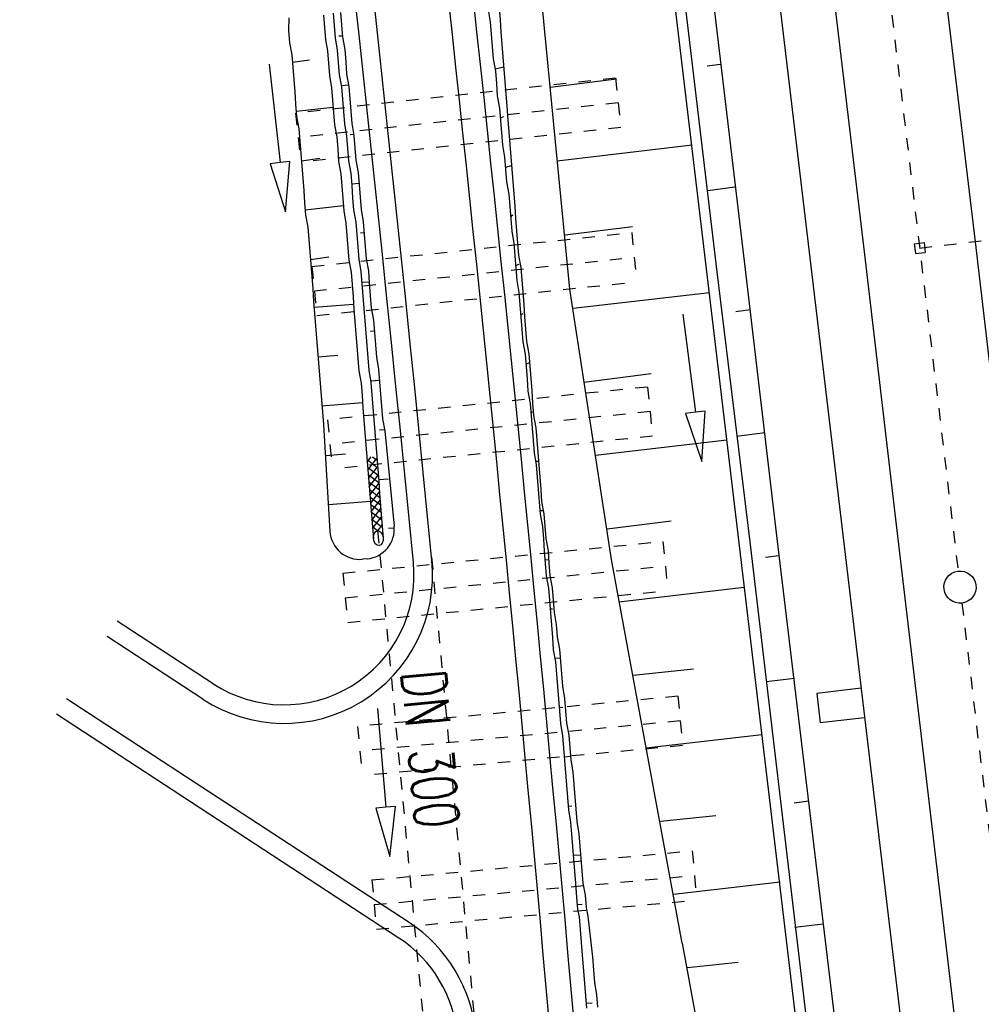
# Model space of a CAD drawing. Extents: x 447827 to 448299, y 438389 to 439851.
# Tile 98 of 116: x 447893 to 447932, y 439684 to 439724. Entities that reach past the tile are written whole.
import ezdxf

# ---------------------------------------------------------------- set-up
doc = ezdxf.new("R2010")
doc.units = 0
doc.header["$LTSCALE"] = 2
doc.header["$MEASUREMENT"] = 0
for name, pattern in [('ACAD_ISO03W100', [0.5, 0.25, -0.25]), ('ACAD_ISO05W100', [0.5, 0.25, -0.25]), ('ACAD_ISO10W100W', [0.5, 0.25, -0.25]), ('AUSGEZOGEN', [0]), ('PUNKTX2', [0.5, 0.25, -0.25]), ('STRICHLINIEX2', [0.5, 0.25, -0.25])]:
    doc.linetypes.add(name, pattern=pattern)
doc.layers.get('0').update_dxf_attribs({"linetype": 'AUSGEZOGEN'})
for name, color, linetype in [('DB-Bahnachse', 7, 'CONTINUOUS'), ('DB-Gleisachse', 7, 'CONTINUOUS'), ('DB-GRABEN', 15, 'AUSGEZOGEN'), ('DB-HZV-Stützscheiben', 15, 'CONTINUOUS'), ('DB-Ingenieurbauwerke', 15, 'CONTINUOUS'), ('DB-Wegboeschungen', 15, 'CONTINUOUS'), ('DB-Wegdurchlässe', 15, 'CONTINUOUS'), ('DB-Wege', 15, 'CONTINUOUS'), ('FBRTOP', 250, 'AUSGEZOGEN')]:
    doc.layers.add(name, color=color, linetype=linetype)
doc.styles.add('ROMANS', font='romans.shx', dxfattribs={"width": 0.8})

# ---------------------------------------------------------------- blocks, each defined once
blk = doc.blocks.new('*X387')
at = {"color": 0, "linetype": 'ByBlock'}
for p, q in [((13073.60735652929, -146343.6164619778), (13239.47886912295, -146177.7449493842)), ((13254.24129588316, -146579.2248886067), (13073.60735652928, -146398.5909492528)), ((13161.43766724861, -146573.9842027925), (13404.39651693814, -146331.0253531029)), ((13401.84496343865, -146408.6305046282), (13166.85848427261, -146173.6440254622)), ((13591.48365955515, -146598.2692007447), (13401.84496343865, -146408.6305046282)), ((13404.39651693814, -146331.0253531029), (13540.66852986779, -146194.7533401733)), ((13462.62732799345, -146590.9925935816), (13841.85819061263, -146211.7617309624)), ((13928.72602322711, -146617.3135128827), (13504.10084794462, -146192.6883376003)), ((13763.81698873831, -146608.0009843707), (14143.04785135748, -146228.7701217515)), ((14265.96838689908, -146636.3578250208), (13841.34321161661, -146211.7326497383)), ((14065.00664948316, -146625.0093751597), (14444.23751210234, -146245.7785125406)), ((14603.21075057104, -146655.4021371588), (14178.58557528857, -146230.7769618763)), ((14366.19631022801, -146642.0177659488), (14745.42717284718, -146262.7869033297)), ((14940.45311424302, -146674.4464492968), (14515.82793896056, -146249.8212740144)), ((14667.38597097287, -146659.0261567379), (15046.61683359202, -146279.7952941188)), ((15277.69547791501, -146693.4907614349), (14853.07030263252, -146268.8655861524)), ((14968.5756317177, -146676.034547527), (15347.80649433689, -146296.8036849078)), ((15614.93784158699, -146712.5350735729), (15190.3126663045, -146287.9098982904)), ((15269.76529246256, -146693.0429383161), (15648.99615508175, -146313.8120756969)), ((15952.18020525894, -146731.5793857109), (15527.55502997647, -146306.9542104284)), ((15570.9549532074, -146710.0513291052), (15950.1858158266, -146330.820466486)), ((16069.67548545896, -146530.876614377), (15864.79739364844, -146325.9985225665)), ((16227.61270698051, -146370.6157843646), (16200.21948415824, -146343.2225615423)), ((16229.0768687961, -146370.1274650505), (16253.7272474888, -146345.4770863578)), ((15872.14461395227, -146727.0597198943), (16069.83540618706, -146529.3689276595)), ((16174.91086538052, -146742.49152), (16203.71312035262, -146713.6892650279)), ((16285.98204552, -146747.183174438), (16277.77932292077, -146738.9804518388))]:
    blk.add_line(p, q, dxfattribs=at)

msp = doc.modelspace()

# ---------------------------------------------------------------- linework, layer by layer
at = {"layer": 'DB-Bahnachse', "linetype": 'ACAD_ISO10W100W'}
for p, q in [((447925.0920717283, 439748.9482587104), (447930.7203141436, 439701.6472691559)), ((447930.8739157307, 439700.356367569), (447934.8760687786, 439666.7213914))]:
    msp.add_line(p, q, dxfattribs=at)
at = {"layer": 'DB-Bahnachse', "linetype": 'Continuous'}
msp.add_ellipse((447930.7971149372, 439701.0018183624), major_axis=(0.4596221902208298, 0.4596221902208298), ratio=0.9999999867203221, start_param=4.06189924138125, end_param=10.34508454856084, dxfattribs=at)
at = {"layer": 'DB-Gleisachse', "linetype": 'Continuous'}
for p, q in [((447929.7479563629, 439728.8686093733), (447931.4030903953, 439714.96641781)), ((447925.2771581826, 439728.3542906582), (447926.9323015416, 439714.4521768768)), ((447931.4030903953, 439714.96641781), (447932.6822894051, 439704.0406085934)), ((447926.9323015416, 439714.4521768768), (447928.211509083, 439703.526292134)), ((447928.211509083, 439703.526292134), (447931.1458421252, 439678.6982913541))]:
    msp.add_line(p, q, dxfattribs=at)
at = {"layer": 'DB-GRABEN', "linetype": 'Continuous'}
for p, q in [((447926.2253421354, 439666.183048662), (447918.9209606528, 439727.6051363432)), ((447919.3181959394, 439727.6520844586), (447920.973330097, 439713.7498919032)), ((447920.4654008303, 439727.7465367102), (447922.1205243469, 439713.8444204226)), ((447913.663109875, 439726.9378130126), (447915.0143585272, 439713.0476079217)), ((447921.1237814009, 439722.1348573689), (447920.5781137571, 439722.0659362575)), ((447914.2348388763, 439721.2142957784), (447916.9135612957, 439721.5526345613)), ((447919.9744798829, 439718.8650117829), (447914.5115506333, 439718.2254575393)), ((447921.7007355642, 439717.1680052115), (447920.6094002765, 439717.0301629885)), ((447914.8378878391, 439715.2428096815), (447917.5662072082, 439715.587412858)), ((447920.973330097, 439713.7498919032), (447922.3021259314, 439702.8303480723)), ((447922.1205243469, 439713.8444204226), (447923.3934612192, 439702.9681902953)), ((447915.0143585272, 439713.0476079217), (447916.6966755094, 439702.1223459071)), ((447920.6767247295, 439712.9060547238), (447915.1641975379, 439712.2602359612)), ((447919.5952138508, 439712.0362810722), (447920.1067682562, 439708.0691271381)), ((447922.3272876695, 439712.2074175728), (447921.7320230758, 439712.1322320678)), ((447915.5897484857, 439709.290119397), (447918.3180678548, 439709.6347225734)), ((447920.1067682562, 439708.0691271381), (447919.7100528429, 439708.0179716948)), ((447920.5034836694, 439708.1202825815), (447920.1067682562, 439708.0691271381)), ((447920.3625454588, 439706.085550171), (447920.5034836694, 439708.1202825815)), ((447919.7100528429, 439708.0179716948), (447920.3625454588, 439706.085550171)), ((447922.9042239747, 439707.2405631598), (447921.763290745, 439707.0964564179)), ((447921.3789874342, 439706.9470999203), (447916.0648982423, 439706.326268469)), ((447916.5400374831, 439703.3624928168), (447919.119526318, 439703.6882977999)), ((447923.3934612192, 439702.9681902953), (447926.3774100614, 439678.14645629)), ((447922.3021259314, 439702.8303480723), (447925.2364778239, 439678.0023496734)), ((447916.6966755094, 439702.1223459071), (447919.5507816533, 439686.6069393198)), ((447923.481178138, 439702.2737110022), (447922.9355104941, 439702.2047898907)), ((447922.0812311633, 439700.9881437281), (447917.0151675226, 439700.3986383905)), ((447917.5895214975, 439697.4473941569), (447920.0264891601, 439697.7047512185)), ((447924.1077302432, 439697.3131233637), (447922.9667970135, 439697.1690166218)), ((447922.7834948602, 439695.0291890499), (447918.1142871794, 439694.4898090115)), ((447924.6846853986, 439692.3462713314), (447924.0894009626, 439692.2710833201)), ((447918.6886308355, 439691.5384868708), (447920.9271614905, 439691.7708567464)), ((447923.5353650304, 439689.0764233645), (447919.2133868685, 439688.5809781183)), ((447925.2616207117, 439687.379416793), (447924.1206874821, 439687.2353100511)), ((447919.5632272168, 439686.6092287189), (447921.2679916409, 439677.5011059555)), ((447919.7877316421, 439685.6296551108), (447921.8278336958, 439685.8369632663))]:
    msp.add_line(p, q, dxfattribs=at)
at = {"layer": 'DB-HZV-Stützscheiben', "linetype": 'PUNKTX2'}
for p, q in [((447916.8705689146, 439721.5748180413), (447903.946721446, 439720.1697682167)), ((447916.8705689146, 439721.5748180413), (447917.0867304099, 439719.5865339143)), ((447903.946721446, 439720.1697682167), (447904.1628829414, 439718.1814840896)), ((447917.0867304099, 439719.5865339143), (447904.1628829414, 439718.1814840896)), ((447904.6010889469, 439713.9702851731), (447917.5292645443, 439715.3349368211)), ((447917.5292645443, 439715.3349368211), (447917.7392109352, 439713.345986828)), ((447904.6010889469, 439713.9702851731), (447904.8110353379, 439711.98133518)), ((447904.8110353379, 439711.98133518), (447917.7392109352, 439713.345986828)), ((447918.168380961, 439709.093017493), (447905.2360034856, 439707.7687776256)), ((447918.168380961, 439709.093017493), (447905.2360034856, 439707.7687776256)), ((447918.168380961, 439709.093017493), (447918.3721101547, 439707.1034210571)), ((447905.2360034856, 439707.7687776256), (447905.4397326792, 439705.7791811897)), ((447918.3721101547, 439707.1034210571), (447905.4397326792, 439705.7791811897)), ((447905.8579471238, 439701.5659112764), (447918.7944002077, 439702.8497259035)), ((447905.8579594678, 439701.565913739), (447918.7944125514, 439702.8497283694)), ((447918.7944002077, 439702.8497259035), (447918.9919101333, 439700.8595024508)), ((447918.7944125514, 439702.8497283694), (447918.9919224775, 439700.8595049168)), ((447905.8579471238, 439701.5659112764), (447906.0554570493, 439699.5756878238)), ((447905.8579594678, 439701.565913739), (447906.0554693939, 439699.5756902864)), ((447906.0554570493, 439699.5756878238), (447918.9919101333, 439700.8595024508)), ((447906.0554693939, 439699.5756902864), (447918.9919224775, 439700.8595049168)), ((447919.3979399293, 439696.587713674), (447906.4549704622, 439695.3713503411)), ((447919.3979399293, 439696.587713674), (447919.5850727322, 439694.5964877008)), ((447906.4549704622, 439695.3713503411), (447906.6421032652, 439693.3801243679)), ((447919.5850727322, 439694.5964877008), (447906.6421032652, 439693.3801243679)), ((447907.0315184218, 439689.1639756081), (447919.9782259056, 439690.339885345)), ((447919.9782259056, 439690.339885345), (447920.159135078, 439688.3480842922)), ((447907.0315184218, 439689.1639756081), (447907.2124275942, 439687.1721745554)), ((447907.2124275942, 439687.1721745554), (447920.159135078, 439688.3480842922))]:
    msp.add_line(p, q, dxfattribs=at)
at = {"layer": 'DB-HZV-Stützscheiben', "linetype": 'ACAD_ISO05W100'}
for p, q in [((447916.9786496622, 439720.5806759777), (447904.0548021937, 439719.1756261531)), ((447904.7060621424, 439712.9758101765), (447917.6342377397, 439714.3404618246)), ((447918.2702455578, 439708.0982192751), (447905.3378680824, 439706.7739794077)), ((447905.9567020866, 439700.5707995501), (447918.8931551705, 439701.8546141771)), ((447905.9567144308, 439700.5708020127), (447918.8931675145, 439701.854616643)), ((447919.4915063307, 439695.5921006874), (447906.5485368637, 439694.3757373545)), ((447907.121973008, 439688.1680750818), (447920.0686804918, 439689.3439848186))]:
    msp.add_line(p, q, dxfattribs=at)
at = {"layer": 'DB-Ingenieurbauwerke', "linetype": 'Continuous'}
for p, q in [((447916.0799371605, 439787.0256257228), (447927.8958610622, 439687.7219973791)), ((447928.9460695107, 439714.8837993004), (447929.3434250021, 439714.9297189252)), ((447928.9460695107, 439714.8837993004), (447928.9919891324, 439714.4864438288)), ((447929.3434250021, 439714.9297189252), (447929.3893446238, 439714.5323634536)), ((447928.9919891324, 439714.4864438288), (447929.3893446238, 439714.5323634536)), ((447926.7987832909, 439696.914519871), (447925.0109535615, 439696.7055585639)), ((447925.0109535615, 439696.7055585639), (447925.1502610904, 439695.513672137)), ((447926.9380908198, 439695.7226334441), (447925.1502610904, 439695.513672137)), ((447927.8958610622, 439687.7219973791), (447930.4572399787, 439666.1956045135))]:
    msp.add_line(p, q, dxfattribs=at)
at = {"layer": 'DB-Ingenieurbauwerke', "linetype": 'ACAD_ISO03W100'}
msp.add_line((447929.1662563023, 439714.7079137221), (447936.4974876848, 439715.5780133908), dxfattribs=at)
at = {"layer": 'DB-Wegboeschungen', "linetype": 'Continuous'}
for p, q in [((447911.7250784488, 439724.3466094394), (447911.8141263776, 439723.852039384)), ((447912.1697749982, 439724.4317162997), (447912.2089799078, 439723.9333018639)), ((447903.6763401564, 439724.0144162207), (447903.665688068, 439723.51208007)), ((447905.0720230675, 439724.1241996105), (447905.1112279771, 439723.6257851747)), ((447905.4668815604, 439724.205386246), (447905.5060865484, 439723.7069708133)), ((447905.7659457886, 439724.228910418), (447905.8051507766, 439723.7304949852)), ((447905.1112279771, 439723.6257851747), (447905.1504389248, 439723.1272939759)), ((447905.5060865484, 439723.7069708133), (447905.5452974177, 439723.2084806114)), ((447905.8051507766, 439723.7304949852), (447905.8443616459, 439723.2320047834)), ((447911.8141263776, 439723.852039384), (447911.8533312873, 439723.3536249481)), ((447912.2089799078, 439723.9333018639), (447912.2481908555, 439723.4348106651)), ((447903.665688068, 439723.51208007), (447903.7048990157, 439723.0135888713)), ((447905.5452974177, 439723.2084806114), (447905.6343393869, 439722.713986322)), ((447905.8404369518, 439723.2818996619), (447905.6909048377, 439723.2701375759)), ((447905.8443616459, 439723.2320047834), (447905.9334225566, 439722.7375119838)), ((447911.8533312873, 439723.3536249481), (447911.892542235, 439722.8551337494)), ((447912.2481908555, 439723.4348106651), (447912.2873957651, 439722.9363962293)), ((447903.7048990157, 439723.0135888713), (447903.793966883, 439722.5190203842)), ((447905.1504389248, 439723.1272939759), (447905.2355621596, 439722.682618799)), ((447911.892542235, 439722.8551337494), (447911.9317471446, 439722.3567193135)), ((447912.2873957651, 439722.9363962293), (447912.3266067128, 439722.4379050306)), ((447903.793966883, 439722.5190203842), (447903.8331717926, 439722.0206059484)), ((447905.2355621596, 439722.682618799), (447905.2747731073, 439722.1841276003)), ((447905.6343393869, 439722.713986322), (447905.6735503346, 439722.2154951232)), ((447905.9334225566, 439722.7375119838), (447905.9726335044, 439722.2390207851)), ((447911.9317471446, 439722.3567193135), (447912.0207961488, 439721.8621483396)), ((447912.3266067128, 439722.4379050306), (447912.3658175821, 439721.9394148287)), ((447902.8765820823, 439722.1386764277), (447903.3188221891, 439718.1631988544)), ((447903.8174910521, 439722.2199561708), (447904.5114078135, 439722.3247427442)), ((447903.8331717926, 439722.0206059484), (447903.8723827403, 439721.5221147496)), ((447905.2747731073, 439722.1841276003), (447905.3139839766, 439721.6856373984)), ((447905.6735503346, 439722.2154951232), (447905.7127612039, 439721.7170049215)), ((447905.9726335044, 439722.2390207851), (447906.0118443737, 439721.7405305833)), ((447912.0129527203, 439721.9618623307), (447912.357974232, 439722.0391278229)), ((447905.3139839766, 439721.6856373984), (447905.4030459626, 439721.1911436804)), ((447905.7127612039, 439721.7170049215), (447905.8018042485, 439721.2225097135)), ((447906.0118443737, 439721.7405305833), (447906.1008874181, 439721.2460353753)), ((447912.0207961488, 439721.8621483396), (447912.0600070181, 439721.3636581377)), ((447912.3658175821, 439721.9394148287), (447912.4050224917, 439721.4410003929)), ((447903.8723827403, 439721.5221147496), (447903.91158765, 439721.0237003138)), ((447905.4030459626, 439721.1911436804), (447905.4422568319, 439720.6926534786)), ((447906.0969686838, 439721.2958544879), (447905.797885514, 439721.2723288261)), ((447905.8018042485, 439721.2225097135), (447905.8410151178, 439720.7240195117)), ((447906.1008874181, 439721.2460353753), (447906.1400982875, 439720.7475451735)), ((447912.0600070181, 439721.3636581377), (447912.0992119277, 439720.8652437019)), ((447912.4050224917, 439721.4410003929), (447912.4442334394, 439720.9425091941)), ((447903.91158765, 439721.0237003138), (447903.9507985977, 439720.5252091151)), ((447912.0992119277, 439720.8652437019), (447912.1882798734, 439720.3706742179)), ((447912.4442334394, 439720.9425091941), (447912.483438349, 439720.4440947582)), ((447903.9507985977, 439720.5252091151), (447903.9900094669, 439720.0267189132)), ((447905.465781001, 439720.3935892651), (447903.9743226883, 439720.2261458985)), ((447905.4422568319, 439720.6926534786), (447905.4814617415, 439720.1942390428)), ((447905.8410151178, 439720.7240195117), (447905.8802200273, 439720.2256050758)), ((447906.1400982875, 439720.7475451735), (447906.1793031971, 439720.2491307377)), ((447912.1882798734, 439720.3706742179), (447912.227484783, 439719.872259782)), ((447912.483438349, 439720.4440947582), (447912.5265679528, 439719.8957854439)), ((447903.9900094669, 439720.0267189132), (447904.0790514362, 439719.5322246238)), ((447905.4814617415, 439720.1942390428), (447905.5206726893, 439719.695747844)), ((447905.8802200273, 439720.2256050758), (447905.919430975, 439719.7271138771)), ((447906.1793031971, 439720.2491307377), (447906.2185141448, 439719.7506395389)), ((447912.2196473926, 439719.9718970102), (447912.3652548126, 439720.0335539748)), ((447905.5206726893, 439719.695747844), (447905.609721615, 439719.201177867)), ((447905.919430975, 439719.7271138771), (447906.0084988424, 439719.23254539)), ((447906.2185141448, 439719.7506395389), (447906.3075820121, 439719.2560710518)), ((447912.227484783, 439719.872259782), (447912.2666957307, 439719.3737685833)), ((447912.5265679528, 439719.8957854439), (447912.5657789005, 439719.3972942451)), ((447904.0790514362, 439719.5322246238), (447904.1182623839, 439719.033733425)), ((447905.609721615, 439719.201177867), (447905.6489266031, 439718.7027624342)), ((447906.0084988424, 439719.23254539), (447906.0477038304, 439718.7341299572)), ((447906.3036573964, 439719.3059649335), (447906.1541063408, 439719.2942013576)), ((447906.3075820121, 439719.2560710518), (447906.3467870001, 439718.7576556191)), ((447912.2666957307, 439719.3737685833), (447912.3059066, 439718.8752783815)), ((447912.5657789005, 439719.3972942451), (447912.6049897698, 439718.8988040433)), ((447904.1182623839, 439719.033733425), (447904.1574672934, 439718.5353189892)), ((447912.3059066, 439718.8752783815), (447912.3949485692, 439718.380784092)), ((447912.6049897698, 439718.8988040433), (447912.6441946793, 439718.4003896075)), ((447904.1574672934, 439718.5353189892), (447904.1966782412, 439718.0368277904)), ((447905.6489266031, 439718.7027624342), (447905.6881374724, 439718.2042722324)), ((447906.0477038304, 439718.7341299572), (447906.0869146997, 439718.2356397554)), ((447906.3467870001, 439718.7576556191), (447906.3859978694, 439718.2591654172)), ((447912.3949485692, 439718.380784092), (447912.4341595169, 439717.8822928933)), ((447912.6441946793, 439718.4003896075), (447912.6834056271, 439717.9018984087)), ((447903.3188221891, 439718.1631988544), (447902.921274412, 439718.1189748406)), ((447902.921274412, 439718.1189748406), (447903.5399422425, 439716.1754600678)), ((447903.7163699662, 439718.2074228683), (447903.3188221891, 439718.1631988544)), ((447903.5399422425, 439716.1754600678), (447903.7163699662, 439718.2074228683)), ((447904.1809974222, 439718.2361790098), (447904.9247711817, 439718.3448872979)), ((447904.1966782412, 439718.0368277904), (447904.2358891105, 439717.5383375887)), ((447905.6881374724, 439718.2042722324), (447905.7771983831, 439717.7097794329)), ((447906.0869146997, 439718.2356397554), (447906.1759566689, 439717.7411454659)), ((447906.3859978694, 439718.2591654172), (447906.4750398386, 439717.7646711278)), ((447912.4263161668, 439717.9820058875), (447912.6716435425, 439718.0514305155)), ((447905.7771983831, 439717.7097794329), (447905.8164093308, 439717.2112882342)), ((447906.1759566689, 439717.7411454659), (447906.2151676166, 439717.2426542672)), ((447906.4750398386, 439717.7646711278), (447906.5142507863, 439717.2661799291)), ((447912.4341595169, 439717.8822928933), (447912.4733644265, 439717.3838784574)), ((447912.6834056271, 439717.9018984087), (447912.7226105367, 439717.4034839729)), ((447904.2358891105, 439717.5383375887), (447904.2750940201, 439717.0399231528)), ((447905.8164093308, 439717.2112882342), (447905.8556202, 439716.7127980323)), ((447906.5103320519, 439717.3159990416), (447906.2112488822, 439717.2924733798)), ((447906.2151676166, 439717.2426542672), (447906.2543784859, 439716.7441640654)), ((447906.5142507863, 439717.2661799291), (447906.5534616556, 439716.7676897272)), ((447912.4733644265, 439717.3838784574), (447912.5624323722, 439716.8893089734)), ((447912.7226105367, 439717.4034839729), (447912.7618214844, 439716.9049927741)), ((447904.2750940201, 439717.0399231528), (447904.3143049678, 439716.541431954)), ((447912.5624323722, 439716.8893089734), (447912.6016432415, 439716.3908187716)), ((447912.7618214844, 439716.9049927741), (447912.8010323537, 439716.4065025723)), ((447904.3143049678, 439716.541431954), (447904.3535098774, 439716.0430175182)), ((447905.8791443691, 439716.4137338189), (447904.3378291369, 439716.2423677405)), ((447905.8556202, 439716.7127980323), (447905.8948251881, 439716.2143825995)), ((447906.2543784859, 439716.7441640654), (447906.2935834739, 439716.2457486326)), ((447906.5534616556, 439716.7676897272), (447906.5926666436, 439716.2692742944)), ((447912.6016432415, 439716.3908187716), (447912.6408481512, 439715.8924043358)), ((447912.8010323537, 439716.4065025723), (447912.8402372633, 439715.9080881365)), ((447904.3535098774, 439716.0430175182), (447904.4425778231, 439715.5484480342)), ((447905.8948251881, 439716.2143825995), (447905.9838741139, 439715.7198126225)), ((447906.2935834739, 439716.2457486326), (447906.3826513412, 439715.7511801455)), ((447906.5926666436, 439716.2692742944), (447906.6817155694, 439715.7747043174)), ((447912.6330107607, 439715.992041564), (447912.7287802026, 439716.0497773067)), ((447905.9838741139, 439715.7198126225), (447906.0230790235, 439715.2213981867)), ((447906.3826513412, 439715.7511801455), (447906.4218562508, 439715.2527657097)), ((447906.6817155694, 439715.7747043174), (447906.720920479, 439715.2762898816)), ((447912.6408481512, 439715.8924043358), (447912.6800590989, 439715.393913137)), ((447912.8402372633, 439715.9080881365), (447912.879448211, 439715.4095969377)), ((447904.4425778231, 439715.5484480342), (447904.4817886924, 439715.0499578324)), ((447906.0230790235, 439715.2213981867), (447906.0622899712, 439714.7229069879)), ((447906.4218562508, 439715.2527657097), (447906.4610671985, 439714.754274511)), ((447906.717001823, 439715.3261079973), (447906.5674697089, 439715.3143459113)), ((447906.720920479, 439715.2762898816), (447906.7601314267, 439714.7777986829)), ((447912.6800590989, 439715.393913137), (447912.769102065, 439714.899418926)), ((447912.879448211, 439715.4095969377), (447912.9186531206, 439714.9111825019)), ((447904.4817886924, 439715.0499578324), (447904.520993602, 439714.5515433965)), ((447912.769102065, 439714.899418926), (447912.8083130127, 439714.4009277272)), ((447912.9186531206, 439714.9111825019), (447912.9578640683, 439714.4126913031)), ((447904.520993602, 439714.5515433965), (447904.5602045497, 439714.0530521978)), ((447906.0622899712, 439714.7229069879), (447906.1015008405, 439714.2244167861)), ((447906.4610671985, 439714.754274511), (447906.5002780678, 439714.2557843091)), ((447906.7601314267, 439714.7777986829), (447906.799342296, 439714.279308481)), ((447912.8083130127, 439714.4009277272), (447912.847523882, 439713.9024375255)), ((447912.9578640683, 439714.4126913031), (447913.0469119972, 439713.9181212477)), ((447904.544517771, 439714.252479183), (447905.2882786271, 439714.3611092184)), ((447904.5602045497, 439714.0530521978), (447904.5994094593, 439713.5546377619)), ((447906.1015008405, 439714.2244167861), (447906.1905628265, 439713.7299230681)), ((447906.5002780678, 439714.2557843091), (447906.5893211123, 439713.7612891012)), ((447906.799342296, 439714.279308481), (447906.8884032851, 439713.7848146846)), ((447912.8396805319, 439714.0021505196), (447912.9853128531, 439714.0637332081)), ((447906.1905628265, 439713.7299230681), (447906.2297736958, 439713.2314328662)), ((447906.5893211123, 439713.7612891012), (447906.6285319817, 439713.2627988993)), ((447906.8884032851, 439713.7848146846), (447906.9276141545, 439713.2863244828)), ((447912.847523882, 439713.9024375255), (447912.8867287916, 439713.4040230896)), ((447913.0469119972, 439713.9181212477), (447913.0861169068, 439713.4197068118)), ((447904.5994094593, 439713.5546377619), (447904.638620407, 439713.0561465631)), ((447906.2297736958, 439713.2314328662), (447906.2689786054, 439712.7330184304)), ((447906.9236894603, 439713.3362193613), (447906.6246072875, 439713.3126937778)), ((447906.6285319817, 439713.2627988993), (447906.6677368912, 439712.7643844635)), ((447906.9276141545, 439713.2863244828), (447906.9668190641, 439712.7879100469)), ((447912.8867287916, 439713.4040230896), (447912.9757957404, 439712.9094535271)), ((447913.0861169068, 439713.4197068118), (447913.1253278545, 439712.9212156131)), ((447904.638620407, 439713.0561465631), (447904.6778312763, 439712.5576563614)), ((447912.9757957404, 439712.9094535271), (447913.01500065, 439712.4110390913)), ((447913.1253278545, 439712.9212156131), (447913.1645327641, 439712.4228011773)), ((447904.6778312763, 439712.5576563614), (447904.7170361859, 439712.0592419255)), ((447906.2925027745, 439712.4339542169), (447904.6974307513, 439712.3084870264)), ((447906.2689786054, 439712.7330184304), (447906.3081895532, 439712.2345272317)), ((447906.6677368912, 439712.7643844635), (447906.7069478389, 439712.2658932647)), ((447906.9668190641, 439712.7879100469), (447907.0060300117, 439712.2894188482)), ((447913.01500065, 439712.4110390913), (447913.0542115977, 439711.9125478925)), ((447913.1645327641, 439712.4228011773), (447913.2037437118, 439711.9243099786)), ((447904.7170361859, 439712.0592419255), (447904.7562471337, 439711.5607507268)), ((447906.3081895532, 439712.2345272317), (447906.3474004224, 439711.7360370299)), ((447906.7069478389, 439712.2658932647), (447906.7461587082, 439711.767403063)), ((447907.0060300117, 439712.2894188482), (447907.0950789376, 439711.7948488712)), ((447913.0463681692, 439712.0122618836), (447913.1421445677, 439712.0699219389)), ((447906.3474004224, 439711.7360370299), (447906.3866054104, 439711.2376215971)), ((447906.7461587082, 439711.767403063), (447906.7853636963, 439711.2689876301)), ((447907.0950789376, 439711.7948488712), (447907.1342839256, 439711.2964334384)), ((447913.0542115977, 439711.9125478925), (447913.093422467, 439711.4140576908)), ((447913.2037437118, 439711.9243099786), (447913.2429545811, 439711.4258197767)), ((447904.7562471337, 439711.5607507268), (447904.7954520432, 439711.0623362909)), ((447906.3866054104, 439711.2376215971), (447906.4258162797, 439710.7391313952)), ((447906.7853636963, 439711.2689876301), (447906.8245745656, 439710.7704974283)), ((447907.1303651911, 439711.346252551), (447906.980833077, 439711.334490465)), ((447907.1342839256, 439711.2964334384), (447907.1734947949, 439710.7979432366)), ((447913.093422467, 439711.4140576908), (447913.1326273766, 439710.9156432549)), ((447913.2429545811, 439711.4258197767), (447913.2821594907, 439710.9274053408)), ((447904.7954520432, 439711.0623362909), (447904.8346629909, 439710.5638450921)), ((447913.1326273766, 439710.9156432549), (447913.2216763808, 439710.421072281)), ((447913.2821594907, 439710.9274053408), (447913.3712084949, 439710.4328343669)), ((447904.8346629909, 439710.5638450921), (447904.8738738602, 439710.0653548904)), ((447906.4258162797, 439710.7391313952), (447906.4650211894, 439710.2407169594)), ((447906.8245745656, 439710.7704974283), (447906.8637794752, 439710.2720829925)), ((447907.1734947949, 439710.7979432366), (447907.2126997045, 439710.2995288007)), ((447913.2216763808, 439710.421072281), (447913.2608812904, 439709.9226578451)), ((447913.3712084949, 439710.4328343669), (447913.4104134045, 439709.9344199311)), ((447904.8542684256, 439710.3145999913), (447905.6518039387, 439710.3773335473)), ((447904.8738738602, 439710.0653548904), (447904.9130787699, 439709.5669404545)), ((447906.4650211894, 439710.2407169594), (447906.5042321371, 439709.7422257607)), ((447906.8637794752, 439710.2720829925), (447906.9029904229, 439709.7735917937)), ((447907.2126997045, 439710.2995288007), (447907.3017676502, 439709.8049593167)), ((447913.2530439, 439710.0222950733), (447913.39865132, 439710.0839520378)), ((447906.5042321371, 439709.7422257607), (447906.5932800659, 439709.2476557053)), ((447906.9029904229, 439709.7735917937), (447906.9920572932, 439709.2790232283)), ((447907.3017676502, 439709.8049593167), (447907.3409785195, 439709.3064691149)), ((447913.2608812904, 439709.9226578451), (447913.3000922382, 439709.4241666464)), ((447913.4104134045, 439709.9344199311), (447913.4496243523, 439709.4359287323)), ((447904.9130787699, 439709.5669404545), (447904.9522897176, 439709.0684492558)), ((447906.5932800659, 439709.2476557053), (447906.632485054, 439708.7492402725)), ((447907.3370539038, 439709.3563629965), (447906.9881326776, 439709.3289171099)), ((447906.9920572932, 439709.2790232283), (447907.0312622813, 439708.7806077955)), ((447907.3409785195, 439709.3064691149), (447907.3801835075, 439708.8080536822)), ((447913.3000922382, 439709.4241666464), (447913.3393031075, 439708.9256764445)), ((447913.4496243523, 439709.4359287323), (447913.4888352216, 439708.9374385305)), ((447904.9522897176, 439709.0684492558), (447904.9914946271, 439708.5700348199)), ((447913.3393031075, 439708.9256764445), (447913.4283650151, 439708.4311837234)), ((447913.4888352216, 439708.9374385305), (447913.5280401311, 439708.4390240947)), ((447904.9914946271, 439708.5700348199), (447905.0307055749, 439708.0715436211)), ((447906.6560091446, 439708.4501770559), (447905.0111000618, 439708.320789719)), ((447906.632485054, 439708.7492402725), (447906.6716959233, 439708.2507500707)), ((447907.0312622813, 439708.7806077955), (447907.0704731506, 439708.2821175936)), ((447907.3801835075, 439708.8080536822), (447907.4193943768, 439708.3095634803)), ((447913.4283650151, 439708.4311837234), (447913.4675759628, 439707.9326925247)), ((447913.5280401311, 439708.4390240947), (447913.5672510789, 439707.9405328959)), ((447905.0307055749, 439708.0715436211), (447905.0699164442, 439707.5730534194)), ((447906.6716959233, 439708.2507500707), (447906.7109008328, 439707.7523356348)), ((447907.0704731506, 439708.2821175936), (447907.1096780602, 439707.7837031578)), ((447907.4193943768, 439708.3095634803), (447907.4585992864, 439707.8111490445)), ((447913.4597326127, 439708.0324055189), (447913.5056509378, 439708.0861447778)), ((447906.7109008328, 439707.7523356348), (447906.7501117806, 439707.2538444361)), ((447907.1096780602, 439707.7837031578), (447907.1488890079, 439707.285211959)), ((447907.4585992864, 439707.8111490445), (447907.5476472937, 439707.3165779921)), ((447913.4675759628, 439707.9326925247), (447913.5067808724, 439707.4342780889)), ((447913.5672510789, 439707.9405328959), (447913.6563119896, 439707.4460400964)), ((447905.0699164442, 439707.5730534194), (447905.3362479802, 439703.2511800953)), ((447906.7501117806, 439707.2538444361), (447906.7893226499, 439706.7553542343)), ((447907.1488890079, 439707.285211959), (447907.1880998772, 439706.7867217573)), ((447907.5437285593, 439707.3663971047), (447907.3443404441, 439707.3507133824)), ((447907.5476472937, 439707.3165779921), (447907.93011392, 439703.4622726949)), ((447913.5067808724, 439707.4342780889), (447913.5459918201, 439706.9357868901)), ((447913.6563119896, 439707.4460400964), (447913.6955229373, 439706.9475488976)), ((447913.5459918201, 439706.9357868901), (447913.5852026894, 439706.4372966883)), ((447913.6955229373, 439706.9475488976), (447913.7347338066, 439706.4490586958)), ((447906.7893226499, 439706.7553542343), (447906.8285276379, 439706.2569388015)), ((447907.1880998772, 439706.7867217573), (447907.2273048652, 439706.2883063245)), ((447913.5852026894, 439706.4372966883), (447913.6742446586, 439705.9428023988)), ((447913.7347338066, 439706.4490586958), (447913.7739387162, 439705.95064426)), ((447905.1679377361, 439706.3269026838), (447905.9654732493, 439706.3896362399)), ((447906.8285276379, 439706.2569388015), (447906.8677385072, 439705.7584485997)), ((447907.2273048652, 439706.2883063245), (447907.2665157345, 439705.7898161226)), ((447913.6624826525, 439706.0923335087), (447913.7621767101, 439706.1001753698)), ((447906.8677385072, 439705.7584485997), (447906.9069434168, 439705.2600341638)), ((447907.2665157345, 439705.7898161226), (447907.3057206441, 439705.2914016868)), ((447913.6742446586, 439705.9428023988), (447913.7134556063, 439705.4443112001)), ((447913.7739387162, 439705.95064426), (447913.8131496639, 439705.4521530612)), ((447906.9069434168, 439705.2600341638), (447906.9461543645, 439704.7615429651)), ((447907.700560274, 439705.3725858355), (447907.3018019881, 439705.3412198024)), ((447907.3057206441, 439705.2914016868), (447907.3449315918, 439704.792910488)), ((447913.7134556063, 439705.4443112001), (447913.7526605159, 439704.9458967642)), ((447913.8131496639, 439705.4521530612), (447913.8523545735, 439704.9537386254)), ((447913.7526605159, 439704.9458967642), (447913.7918714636, 439704.4474055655)), ((447913.8523545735, 439704.9537386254), (447913.8915655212, 439704.4552474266)), ((447906.9696785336, 439704.4624787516), (447905.2749124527, 439704.3291696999)), ((447906.9461543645, 439704.7615429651), (447906.9853652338, 439704.2630527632)), ((447907.3449315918, 439704.792910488), (447907.3841424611, 439704.2944202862)), ((447913.7918714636, 439704.4474055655), (447913.8310823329, 439703.9489153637)), ((447913.8915655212, 439704.4552474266), (447913.980614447, 439703.9606774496)), ((447906.9853652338, 439704.2630527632), (447907.0245702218, 439703.7646373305)), ((447907.3841424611, 439704.2944202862), (447907.4233474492, 439703.7960048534)), ((447913.8193202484, 439704.0984474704), (447913.919014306, 439704.1062893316)), ((447907.0245702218, 439703.7646373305), (447907.0637810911, 439703.2661471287)), ((447907.4233474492, 439703.7960048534), (447907.4625583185, 439703.2975146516)), ((447913.8310823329, 439703.9489153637), (447913.920125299, 439703.4544211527)), ((447913.980614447, 439703.9606774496), (447914.0198193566, 439703.4622630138)), ((447907.0637810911, 439703.2661471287), (447907.0918143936, 439702.9645835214)), ((447907.4625583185, 439703.2975146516), (447907.4900926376, 439703.0016569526)), ((447907.9072489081, 439703.382697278), (447907.707859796, 439703.3670134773)), ((447913.920125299, 439703.4544211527), (447913.9593362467, 439702.9559299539)), ((447914.0198193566, 439703.4622630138), (447914.0590303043, 439702.9637718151)), ((447913.9593362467, 439702.9559299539), (447913.9985411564, 439702.4575155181)), ((447914.0590303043, 439702.9637718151), (447914.1480922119, 439702.469279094)), ((447913.9985411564, 439702.4575155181), (447914.0377521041, 439701.9590243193)), ((447914.1480922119, 439702.469279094), (447914.1873031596, 439701.9707878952)), ((447906.8471119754, 439702.148934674), (447906.6451091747, 439702.1301462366)), ((447914.0259900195, 439702.1085564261), (447914.1755410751, 439702.1203200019)), ((447914.0377521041, 439701.9590243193), (447914.0769629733, 439701.4605341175)), ((447914.1873031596, 439701.9707878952), (447914.226514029, 439701.4722976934)), ((447914.0769629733, 439701.4605341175), (447914.166023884, 439700.966041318)), ((447914.226514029, 439701.4722976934), (447914.3155559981, 439700.9778034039)), ((447914.166023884, 439700.966041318), (447914.2052348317, 439700.4675501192)), ((447914.3155559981, 439700.9778034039), (447914.3547669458, 439700.4793122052)), ((447914.2052348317, 439700.4675501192), (447914.2444397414, 439699.9691356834)), ((447914.3547669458, 439700.4793122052), (447914.3939718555, 439699.9808977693)), ((447914.2326776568, 439700.1186677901), (447914.3323727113, 439700.1265097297)), ((447914.2444397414, 439699.9691356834), (447914.2836506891, 439699.4706444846)), ((447914.3939718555, 439699.9808977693), (447914.4830398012, 439699.4863282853)), ((447914.2836506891, 439699.4706444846), (447914.3228615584, 439698.9721542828)), ((447914.4830398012, 439699.4863282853), (447914.5222506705, 439698.9878380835)), ((447914.3228615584, 439698.9721542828), (447914.3620664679, 439698.473739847)), ((447914.5222506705, 439698.9878380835), (447914.6112936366, 439698.4933438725)), ((447914.3620664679, 439698.473739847), (447914.4511154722, 439697.979168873)), ((447914.6112936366, 439698.4933438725), (447914.6505045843, 439697.9948526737)), ((447914.4393533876, 439698.1287009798), (447914.6387424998, 439698.1443847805)), ((447914.4511154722, 439697.979168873), (447914.4903203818, 439697.4807544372)), ((447914.6505045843, 439697.9948526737), (447914.6897094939, 439697.4964382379)), ((447914.4903203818, 439697.4807544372), (447914.5295313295, 439696.9822632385)), ((447914.6897094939, 439697.4964382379), (447914.7289204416, 439696.9979470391)), ((447914.5295313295, 439696.9822632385), (447914.5687421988, 439696.4837730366)), ((447914.7289204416, 439696.9979470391), (447914.8179683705, 439696.5033769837)), ((447914.5687421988, 439696.4837730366), (447914.6079471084, 439695.9853586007)), ((447914.8179683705, 439696.5033769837), (447914.8571732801, 439696.0049625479)), ((447914.5961851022, 439696.1348897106), (447914.7457361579, 439696.1466532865)), ((447914.6079471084, 439695.9853586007), (447914.6471580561, 439695.486867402)), ((447914.8571732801, 439696.0049625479), (447914.8963842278, 439695.5064713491)), ((447914.6471580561, 439695.486867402), (447914.7362199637, 439694.9923746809)), ((447914.8963842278, 439695.5064713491), (447914.9854461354, 439695.011978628)), ((447914.7362199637, 439694.9923746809), (447914.7754309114, 439694.4938834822)), ((447914.9854461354, 439695.011978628), (447915.0246570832, 439694.5134874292)), ((447914.7754309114, 439694.4938834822), (447914.8146417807, 439693.9953932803)), ((447915.0246570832, 439694.5134874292), (447915.0638679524, 439694.0149972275)), ((447914.8028796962, 439694.1449253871), (447915.0521058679, 439694.1645293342)), ((447914.8146417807, 439693.9953932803), (447914.8538466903, 439693.4969788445)), ((447915.0638679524, 439694.0149972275), (447915.1529109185, 439693.5205030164)), ((447914.8538466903, 439693.4969788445), (447914.893057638, 439692.9984876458)), ((447915.1529109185, 439693.5205030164), (447915.1921218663, 439693.0220118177)), ((447914.893057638, 439692.9984876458), (447914.9322625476, 439692.5000732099)), ((447915.1921218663, 439693.0220118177), (447915.2313267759, 439692.5235973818)), ((447915.2313267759, 439692.5235973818), (447915.2705377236, 439692.0251061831)), ((447914.9322625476, 439692.5000732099), (447914.9714734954, 439692.0015820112)), ((447914.9597114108, 439692.1511141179), (447915.1092435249, 439692.1628762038)), ((447914.9714734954, 439692.0015820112), (447915.0605214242, 439691.5070119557)), ((447915.2705377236, 439692.0251061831), (447915.3097485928, 439691.5266159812)), ((447915.0605214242, 439691.5070119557), (447915.0997263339, 439691.0085975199)), ((447915.3097485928, 439691.5266159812), (447915.3988095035, 439691.0321231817)), ((447915.0997263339, 439691.0085975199), (447915.1389372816, 439690.5101063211)), ((447915.3988095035, 439691.0321231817), (447915.4380204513, 439690.533631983)), ((447915.4380204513, 439690.533631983), (447915.4772253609, 439690.0352175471)), ((447915.1389372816, 439690.5101063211), (447915.1781421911, 439690.0116918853)), ((447915.1663801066, 439690.161223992), (447915.4654632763, 439690.1847496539)), ((447915.1781421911, 439690.0116918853), (447915.2173531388, 439689.5132006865)), ((447915.4772253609, 439690.0352175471), (447915.5164363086, 439689.5367263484)), ((447915.2173531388, 439689.5132006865), (447915.2565640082, 439689.0147104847)), ((447915.5164363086, 439689.5367263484), (447915.5556471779, 439689.0382361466)), ((447915.2565640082, 439689.0147104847), (447915.2996936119, 439688.4664011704)), ((447915.5556471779, 439689.0382361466), (447915.644690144, 439688.5437419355)), ((447915.644690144, 439688.5437419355), (447915.6839010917, 439688.0452507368)), ((447915.2996936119, 439688.4664011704), (447915.3388985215, 439687.9679867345)), ((447915.323217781, 439688.1673369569), (447915.522606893, 439688.1830207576)), ((447915.3388985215, 439687.9679867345), (447915.4122796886, 439687.6728442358)), ((447915.6839010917, 439688.0452507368), (447915.7612009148, 439687.7002901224)), ((447915.4122796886, 439687.6728442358), (447915.5338251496, 439686.1276292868)), ((447915.7612009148, 439687.7002901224), (447915.9325834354, 439686.1589953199)), ((447915.9325834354, 439686.1589953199), (447915.9404267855, 439686.0592823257)), ((447915.5338251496, 439686.1276292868), (447915.5455931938, 439685.9780214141)), ((447915.5455931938, 439685.9780214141), (447915.5847981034, 439685.4796069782)), ((447915.9404267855, 439686.0592823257), (447915.9835563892, 439685.5109730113)), ((447915.5847981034, 439685.4796069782), (447915.6240090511, 439684.9811157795)), ((447915.9835563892, 439685.5109730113), (447916.0227673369, 439685.0124818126)), ((447915.6240090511, 439684.9811157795), (447915.6632139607, 439684.4827013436)), ((447916.0227673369, 439685.0124818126), (447916.1118292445, 439684.5179890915)), ((447915.6632139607, 439684.4827013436), (447915.7024249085, 439683.9842101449)), ((447915.6867440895, 439684.1835613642), (447915.9359702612, 439684.2031653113)), ((447916.1118292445, 439684.5179890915), (447916.1510401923, 439684.0194978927))]:
    msp.add_line(p, q, dxfattribs=at)
for centre, major_axis, ratio, start_param, end_param in [((447906.5339759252, 439703.3249890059), (0.848528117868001, 0.8485281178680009), 0.9999999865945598, 2.417740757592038, 4.019734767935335), ((447906.7359787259, 439703.3437774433), (0.8485281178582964, 0.8485281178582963), 0.9999999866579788, 4.019734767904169, 5.596694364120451)]:
    msp.add_ellipse(centre, major_axis=major_axis, ratio=ratio, start_param=start_param, end_param=end_param, dxfattribs=at)
at = {"layer": 'DB-Wegdurchlässe', "linetype": 'STRICHLINIEX2'}
msp.add_line((447907.2631702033, 439703.2818309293), (447909.2050911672, 439682.4198583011), dxfattribs=at)
at = {"layer": 'DB-Wegdurchlässe', "linetype": 'Continuous'}
for p, q in [((447907.2616652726, 439696.0891466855), (447907.5914057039, 439692.1027611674)), ((447907.2616652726, 439696.0891466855), (447907.5914057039, 439692.1027611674)), ((447907.9900442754, 439692.1357352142), (447907.5914057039, 439692.1027611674)), ((447907.9900442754, 439692.1357352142), (447907.5914057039, 439692.1027611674)), ((447907.7562759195, 439690.1095684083), (447907.9900442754, 439692.1357352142)), ((447907.7562759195, 439690.1095684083), (447907.9900442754, 439692.1357352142)), ((447907.5914057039, 439692.1027611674), (447907.1927671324, 439692.0697871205)), ((447907.5914057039, 439692.1027611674), (447907.1927671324, 439692.0697871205)), ((447907.1927671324, 439692.0697871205), (447907.7562759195, 439690.1095684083)), ((447907.1927671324, 439692.0697871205), (447907.7562759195, 439690.1095684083))]:
    msp.add_line(p, q, dxfattribs=at)
msp.add_ellipse((447907.2909535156, 439702.983120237), major_axis=(-0.02778331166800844, 0.2987106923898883), ratio=0.6666666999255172, start_param=3.520778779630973e-09, end_param=6.283185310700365, dxfattribs=at)
at = {"layer": 'DB-Wege', "linetype": 'PUNKTX2'}
msp.add_line((447909.4416341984, 439702.2185863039), (447911.2684025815, 439682.5056119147), dxfattribs=at)
at = {"layer": 'DB-Wege', "linetype": 'Continuous'}
for p, q in [((447900.6119991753, 439697.0995431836), (447896.7414542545, 439699.628707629)), ((447900.2017412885, 439696.4716989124), (447896.3311963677, 439699.0008633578)), ((447908.5349026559, 439687.4427966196), (447894.6901648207, 439696.4894862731)), ((447908.1246447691, 439686.8149523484), (447894.279906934, 439695.8616420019))]:
    msp.add_line(p, q, dxfattribs=at)
for centre, major_axis, ratio, start_param, end_param in [((445920.4055435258, 439507.9567992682), (1983.312531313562, 269.2092410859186), 0.9999999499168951, -0.06578611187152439, 0.01961240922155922), ((445920.4055435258, 439507.9567992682), (1984.304481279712, 269.3361057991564), 0.999999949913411, -0.06578226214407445, 0.01961789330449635), ((445920.4055435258, 439507.9567992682), (1980.341403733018, 268.7938561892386), 0.9999999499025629, -0.03762017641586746, 0.01961349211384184), ((445920.4055435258, 439507.9567992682), (1979.598764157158, 268.6889613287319), 0.9999999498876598, -0.03761814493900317, 0.01961429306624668), ((447903.4838043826, 439701.4944530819), (5.945481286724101, 0.8070018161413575), 0.9999999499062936, 3.99869089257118, 6.245562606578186), ((447903.4838043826, 439701.4944530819), (5.202374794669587, 0.7055467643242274), 0.9999999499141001, 3.998802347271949, 6.245674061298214), ((447905.2528395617, 439682.4200424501), (5.945349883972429, 0.8079693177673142), 0.9999999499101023, -0.04739965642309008, 0.856935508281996), ((447905.2528395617, 439682.4200424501), (5.202277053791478, 0.7062670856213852), 0.9999999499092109, -0.04726393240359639, 0.8570712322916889)]:
    msp.add_ellipse(centre, major_axis=major_axis, ratio=ratio, start_param=start_param, end_param=end_param, dxfattribs=at)
at = {"layer": 'FBRTOP'}
for points in [[(448034.3723273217, 439384.9262148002, -8.140183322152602e-07), (448050.0871353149, 439286.169052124, -1.628029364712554e-06), (448057.9443273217, 439236.7902148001), (448081.5153094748, 439088.6543269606, 6.47831309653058e-07), (448091.3368142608, 439026.9307968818, -7.94588868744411e-07), (448101.1583190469, 438965.207266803, -1.494842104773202e-06), (448105.086812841, 438940.5178058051, 1.794546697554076e-06), (448109.0153066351, 438915.8283448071, 6.50955592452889e-06), (448110.9798291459, 438903.4832033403, -1.653814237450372e-05)], [(448068.1967788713, 439390.3084984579, -8.237651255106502e-07), (448083.9115905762, 439291.5513000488, -1.647523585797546e-06), (448091.7687788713, 439242.1724984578), (448115.3397964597, 439094.0363879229, 6.478296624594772e-07), (448125.1612917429, 439032.3129175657, -7.945799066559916e-07), (448134.9827870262, 438970.5894472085, -1.494849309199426e-06), (448138.9112931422, 438945.8999087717, 1.794624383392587e-06), (448142.8397992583, 438921.210370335, 6.509566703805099e-06), (448144.8042770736, 438908.8655097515, -1.653710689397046e-05)]]:
    msp.add_lwpolyline(points, format="xyb", dxfattribs=at)

# ---------------------------------------------------------------- block references
at = {"layer": 'DB-Wegboeschungen', "linetype": 'Continuous', "xscale": 0.0009999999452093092, "yscale": 0.000999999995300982, "zscale": 0.001, "rotation": 277.7296829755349}
msp.add_blockref('*X387', (448050.3082438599, 439738.9142406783), dxfattribs=at)

# ---------------------------------------------------------------- texts
at = {"layer": 'DB-Wegdurchlässe', "linetype": 'Continuous', "style": 'ROMANS', "oblique": 2.486249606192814e-07, "width": 0.7}
msp.add_text('DN 300', height=1.8, rotation=275.187948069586, dxfattribs=at).set_placement((447908.2133065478, 439697.5811490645))

doc.saveas('drawing.dxf')
